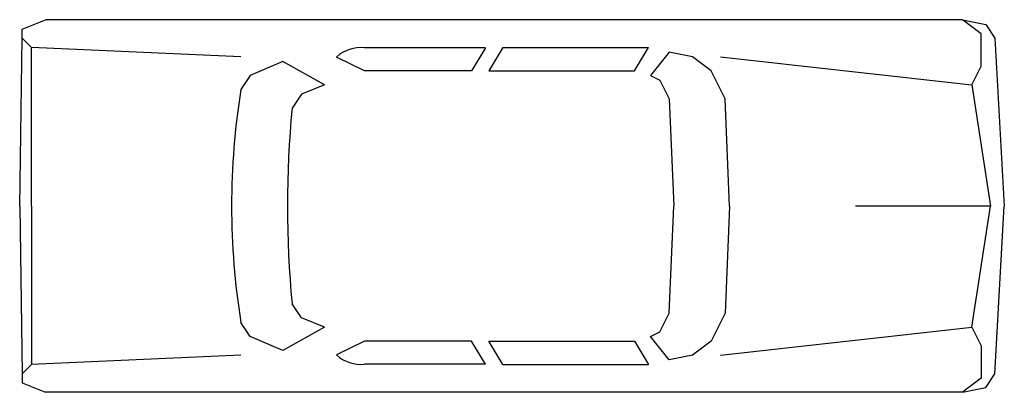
# Model space of a CAD drawing. Extents: x 74 to 286, y 171 to 251.
import ezdxf

# ---------------------------------------------------------------- set-up
doc = ezdxf.new("R2010")
doc.units = 0
doc.layers.get('0').update_dxf_attribs({"linetype": 'CONTINUOUS'})

msp = doc.modelspace()

# ---------------------------------------------------------------- linework, layer by layer
at = {"color": 0}
for p, q in [((75, 249), (80, 251)), ((277, 251), (80, 251)), ((281, 248), (277, 251)), ((277, 251), (282, 250)), ((282, 250), (284, 247)), ((75, 247), (75, 249)), ((281, 241), (281, 248)), ((74.49, 211), (75, 247)), ((77, 245), (75, 247)), ((284, 247), (286, 211)), ((77, 211), (77, 245)), ((122, 243), (77, 245)), ((174.54, 244.99), (148.54, 244.99)), ((174.54, 244.99), (171.54, 239.99)), ((178.24, 245), (175.24, 240)), ((178.24, 245), (209.55, 245)), ((206.55, 240), (209.55, 245)), ((214, 244), (210, 239)), ((219, 243), (214, 244)), ((131, 242), (124, 239)), ((140, 237), (131, 242)), ((148.54, 239.99), (142.54, 242.99)), ((223, 240), (219, 243)), ((225, 243), (279, 237)), ((171.54, 239.99), (148.54, 239.99)), ((175.24, 240), (206.55, 240)), ((226, 234), (223, 240)), ((279, 237), (281, 241)), ((124, 239), (122, 236)), ((140, 237), (135, 235)), ((210, 239), (212, 238)), ((212, 238), (214, 234)), ((279, 237), (283, 211)), ((135, 235), (133, 232)), ((214, 234), (215, 211)), ((227, 211), (226, 234)), ((74.49, 211), (75, 175)), ((77, 211), (77, 177)), ((214, 188), (215, 211)), ((227, 211), (226, 188)), ((283, 211), (254, 211)), ((279, 185), (283, 211)), ((284, 175), (286, 211)), ((135, 187), (133, 190)), ((140, 185), (135, 187)), ((212, 184), (214, 188)), ((226, 188), (223, 182)), ((124, 183), (122, 186)), ((140, 185), (131, 180)), ((225, 179), (279, 185)), ((279, 185), (281, 181)), ((131, 180), (124, 183)), ((148.54, 182.01), (142.54, 179.01)), ((171.54, 182.01), (148.54, 182.01)), ((174.54, 177.01), (171.54, 182.01)), ((175.24, 182), (206.55, 182)), ((178.24, 177), (175.24, 182)), ((206.55, 182), (209.55, 177)), ((210, 183), (212, 184)), ((214, 178), (210, 183)), ((223, 182), (219, 179)), ((281, 181), (281, 174)), ((122, 179), (77, 177)), ((219, 179), (214, 178)), ((77, 177), (75, 175)), ((174.54, 177.01), (148.54, 177.01)), ((178.24, 177), (209.55, 177)), ((75, 175), (75, 173)), ((281, 174), (277, 171)), ((282, 172), (284, 175)), ((75, 173), (80, 171)), ((277, 171), (282, 172)), ((277, 171), (80, 171))]:
    msp.add_line(p, q, dxfattribs=at)
for centre, radius, start, end in [((147.84, 237.11), 7.91, 84.8716, 131.9983), ((277.25, 211), 157.25, 170.8522, 189.1478), ((353, 211), 221, 174.5474, 185.4526), ((147.84, 184.89), 7.91, 228.0017, 275.1284)]:
    msp.add_arc(centre, radius, start, end, dxfattribs=at)

doc.saveas('drawing.dxf')
